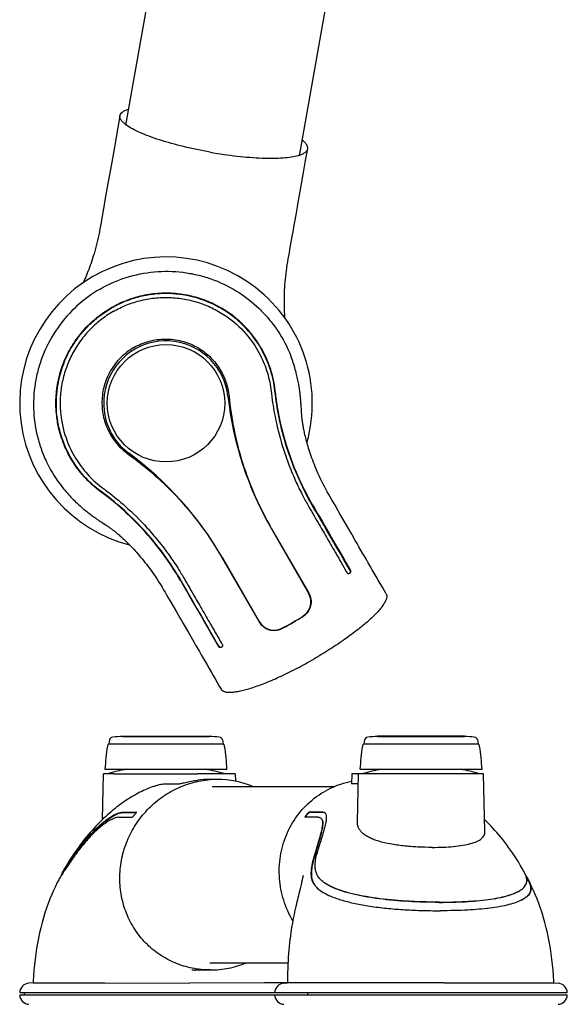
# Model space of a CAD drawing. Extents: x 0 to 420, y 0 to 297.
# Tile 5 of 12: x 210 to 258, y 77 to 164. Entities that reach past the tile are written whole.
import ezdxf

# ---------------------------------------------------------------- set-up
doc = ezdxf.new("R2010")
doc.units = 0
doc.header["$LTSCALE"] = 23.1
for name, color, linetype in [('102188_DXF_CONTINUOUS_LINE', 7, 'CONTINUOUS'), ('105-5475-01_DXF_CONTINUOUS', 7, 'CONTINUOUS'), ('105-5475-02_DXF_CONTINUOUS', 7, 'CONTINUOUS'), ('105-5481_DXF_CONTINUOUS_LI', 7, 'CONTINUOUS'), ('9529063_DXF_CONTINUOUS_LIN', 7, 'CONTINUOUS')]:
    doc.layers.add(name, color=color, linetype=linetype)

msp = doc.modelspace()

# ---------------------------------------------------------------- linework, layer by layer
at = {"layer": '102188_DXF_CONTINUOUS_LINE', "color": 7, "linetype": 'CONTINUOUS'}
for p, q in [((234.978, 245.533), (218.935, 154.549)), ((250.341, 242.824), (234.298, 151.84)), ((226.617, 95.993), (237.399, 95.993)), ((226.617, 80.393), (233.316, 80.393))]:
    msp.add_line(p, q, dxfattribs=at)
msp.add_arc((226.617, 88.15), 7.758, 268.37932, 269.99936, dxfattribs=at)
at = {"layer": '105-5475-01_DXF_CONTINUOUS', "color": 7, "linetype": 'CONTINUOUS'}
for p, q in [((238.961, 97.133), (238.938, 96.248)), ((250.611, 97.133), (238.961, 97.133)), ((239.46, 92.883), (239.571, 97.133)), ((250.745, 92.013), (250.611, 97.133)), ((239.547, 96.24), (238.962, 96.24)), ((235.191, 93.727), (235.169, 93.727)), ((235.221, 93.701), (235.199, 93.701)), ((234.805, 93.273), (234.807, 93.273)), ((234.385, 86.943), (234.276, 86.496)), ((246.777, 85.002), (246.783, 85.002)), ((232.956, 78.59), (233.278, 78.607)), ((247.118, 78.615), (233.278, 78.607)), ((247.118, 78.615), (256.857, 78.61)), ((256.857, 78.61), (257.226, 78.59)), ((232.14, 77.753), (258.042, 77.753)), ((232.14, 77.553), (258.042, 77.553))]:
    msp.add_line(p, q, dxfattribs=at)
for points in [[(254.163, 88.546), (254.048, 88.749), (253.879, 89.038), (253.709, 89.319), (253.537, 89.592), (253.366, 89.857), (253.193, 90.115), (253.021, 90.366), (252.848, 90.609), (252.675, 90.845), (252.501, 91.074), (252.328, 91.296), (252.154, 91.512), (251.981, 91.721), (251.808, 91.923), (251.635, 92.12), (251.463, 92.31), (251.292, 92.494), (251.122, 92.671), (250.953, 92.843), (250.785, 93.009), (250.717, 93.074)], [(234.648, 88.086), (234.648, 88.088), (234.65, 88.1), (234.651, 88.107), (234.651, 88.107), (234.65, 88.1), (234.647, 88.085), (234.643, 88.064), (234.637, 88.035), (234.63, 87.998), (234.621, 87.953), (234.61, 87.9), (234.597, 87.84), (234.581, 87.772), (234.564, 87.695), (234.545, 87.611), (234.524, 87.52), (234.5, 87.421), (234.475, 87.313), (234.447, 87.198), (234.417, 87.075), (234.385, 86.943)], [(254.6, 87.639), (254.471, 87.892), (254.401, 88.023)], [(256.858, 78.61), (256.85, 78.764), (256.819, 79.25), (256.781, 79.735), (256.735, 80.218), (256.681, 80.7), (256.619, 81.177), (256.548, 81.651), (256.469, 82.122), (256.381, 82.586), (256.285, 83.046), (256.178, 83.5), (256.063, 83.946), (255.939, 84.385), (255.805, 84.815), (255.665, 85.235), (255.518, 85.644), (255.364, 86.042), (255.206, 86.426), (255.045, 86.796), (254.881, 87.153), (254.715, 87.497), (254.635, 87.657)], [(234.276, 86.496), (234.235, 86.33), (234.193, 86.154), (234.148, 85.97), (234.102, 85.777), (234.055, 85.575), (234.007, 85.364), (233.957, 85.142), (233.906, 84.912), (233.855, 84.672), (233.805, 84.422), (233.754, 84.164), (233.705, 83.898), (233.657, 83.624), (233.61, 83.343)], [(233.61, 83.343), (233.566, 83.055), (233.525, 82.761), (233.486, 82.46), (233.451, 82.155), (233.419, 81.845), (233.39, 81.53), (233.365, 81.212), (233.343, 80.889), (233.324, 80.562), (233.308, 80.232), (233.295, 79.898), (233.286, 79.56), (233.28, 79.219), (233.278, 78.876), (233.278, 78.607)]]:
    msp.add_lwpolyline(points, dxfattribs=at)
for centre, radius, start, end in [((245.091, 78.858), 19, 100.6179, 105.88362), ((245.091, 78.858), 19, 74.11638, 79.3821), ((236.429, 93.44), 0.275, 46.94727, 48.77204), ((251.641, 86.152), 3.311, 26.28159, 26.68832), ((238.597, 90.284), 4.254, 239.1005, 239.90518), ((252.588, 88.694), 3.09, 297.76469, 298.49707), ((233.001, 77.73), 0.861, 93, 178.5), ((257.181, 77.73), 0.861, 1.5, 87), ((233.001, 77.575), 0.861, 181.5, 267), ((257.181, 77.575), 0.861, 273, 358.5)]:
    msp.add_arc(centre, radius, start, end, dxfattribs=at)
for points, knots in [([(233.742, 84.1), (233.407, 84.675), (232.867, 85.899), (232.491, 87.858), (232.569, 89.838), (233.1, 91.733), (234.059, 93.442), (235.402, 94.869), (237.057, 95.928), (238.305, 96.344), (238.944, 96.473)], [0, 0, 0, 0, 0.127376, 0.253763, 0.379085, 0.50348, 0.627284, 0.75097, 0.87506, 1, 1, 1, 1]), ([(238.962, 96.24), (238.956, 96.24), (238.948, 96.239), (238.938, 96.245), (238.938, 96.248)], [0, 0, 0, 0, 0.688236, 1, 1, 1, 1]), ([(235.169, 93.727), (235.166, 93.727), (235.159, 93.723), (235.146, 93.714), (235.129, 93.699), (235.097, 93.668), (235.047, 93.614), (234.978, 93.534), (234.918, 93.457), (234.873, 93.395), (234.847, 93.356), (234.827, 93.325), (234.813, 93.3), (234.806, 93.286), (234.803, 93.275), (234.805, 93.273)], [0, 0, 0, 0, 0.014932, 0.041138, 0.079333, 0.130842, 0.269563, 0.454121, 0.669471, 0.765304, 0.844523, 0.908711, 0.956865, 0.986996, 1, 1, 1, 1]), ([(235.199, 93.701), (235.195, 93.701), (235.184, 93.694), (235.167, 93.68), (235.144, 93.658), (235.109, 93.623), (235.065, 93.574), (235.013, 93.513), (234.962, 93.45), (234.916, 93.387), (234.876, 93.329), (234.852, 93.291), (234.843, 93.273)], [0, 0, 0, 0, 0.021347, 0.064251, 0.122577, 0.188282, 0.3294, 0.475053, 0.620077, 0.760271, 0.891265, 1, 1, 1, 1]), ([(236.337, 93.73), (236.234, 93.732), (236.043, 93.73), (235.764, 93.728), (235.485, 93.728), (235.294, 93.727), (235.191, 93.727)], [0, 0, 0, 0, 0.270179, 0.500501, 0.729684, 1, 1, 1, 1]), ([(236.367, 93.704), (236.272, 93.705), (236.081, 93.704), (235.794, 93.701), (235.507, 93.702), (235.316, 93.701), (235.221, 93.701)], [0, 0, 0, 0, 0.249099, 0.500158, 0.749929, 1, 1, 1, 1]), ([(235.988, 90.415), (236.018, 90.508), (236.087, 90.725), (236.222, 91.151), (236.374, 91.636), (236.523, 92.142), (236.624, 92.519), (236.696, 92.855), (236.732, 93.099), (236.738, 93.309), (236.722, 93.446), (236.684, 93.559), (236.64, 93.618), (236.616, 93.641)], [0, 0, 0, 0, 0.087295, 0.20337, 0.400134, 0.540747, 0.674657, 0.748804, 0.847795, 0.894538, 0.93605, 0.97037, 1, 1, 1, 1]), ([(236.61, 93.646), (236.573, 93.678), (236.483, 93.723), (236.386, 93.729), (236.337, 93.73)], [0, 0, 0, 0, 0.497836, 1, 1, 1, 1]), ([(236.58, 93.661), (236.565, 93.668), (236.498, 93.697), (236.423, 93.703), (236.367, 93.704)], [0, 0, 0, 0, 0.226895, 1, 1, 1, 1]), ([(235.975, 93.276), (235.878, 93.275), (235.489, 93.275), (235.099, 93.274), (234.807, 93.273)], [0, 0, 0, 0, 0.249805, 1, 1, 1, 1]), ([(236.226, 93.205), (236.256, 93.182), (236.31, 93.118), (236.359, 92.976), (236.374, 92.763), (236.35, 92.509), (236.302, 92.239), (236.245, 91.98), (236.178, 91.714), (236.055, 91.261), (235.869, 90.632), (235.707, 90.096), (235.626, 89.827)], [0, 0, 0, 0, 0.031979, 0.069845, 0.126373, 0.213037, 0.287115, 0.359979, 0.439661, 0.521368, 0.760701, 1, 1, 1, 1]), ([(236.258, 93.181), (236.302, 93.148), (236.354, 93.069), (236.387, 92.946), (236.406, 92.776), (236.388, 92.51), (236.32, 92.131), (236.207, 91.668), (236.053, 91.121), (235.867, 90.491), (235.732, 90.045), (235.661, 89.808)], [0, 0, 0, 0, 0.047159, 0.075621, 0.108954, 0.192959, 0.302438, 0.43847, 0.600871, 0.788595, 1, 1, 1, 1]), ([(235.975, 93.276), (236.026, 93.277), (236.116, 93.267), (236.197, 93.228), (236.226, 93.205)], [0, 0, 0, 0, 0.574396, 1, 1, 1, 1]), ([(246.079, 90.611), (245.654, 90.611), (244.807, 90.632), (243.57, 90.727), (242.413, 90.887), (241.532, 91.086), (240.917, 91.293), (240.527, 91.461), (240.194, 91.648), (239.919, 91.856), (239.706, 92.085), (239.556, 92.335), (239.471, 92.604), (239.457, 92.79), (239.46, 92.883)], [0, 0, 0, 0, 0.169417, 0.336865, 0.494067, 0.63401, 0.695982, 0.752189, 0.802683, 0.847897, 0.888723, 0.92653, 0.963038, 1, 1, 1, 1]), ([(246.079, 90.611), (246.404, 90.611), (247.034, 90.623), (247.938, 90.681), (248.749, 90.78), (249.445, 90.921), (249.938, 91.083), (250.253, 91.246), (250.484, 91.406), (250.658, 91.607), (250.737, 91.837), (250.746, 91.955), (250.745, 92.013)], [0, 0, 0, 0, 0.187327, 0.362731, 0.52095, 0.657816, 0.770928, 0.818651, 0.860975, 0.932967, 0.966183, 1, 1, 1, 1]), ([(235.626, 89.827), (235.546, 89.559), (235.418, 89.071), (235.335, 88.433), (235.363, 87.962), (235.452, 87.631), (235.589, 87.363), (235.78, 87.116), (236.054, 86.865), (236.281, 86.712), (236.412, 86.634)], [0, 0, 0, 0, 0.230856, 0.415302, 0.52791, 0.617863, 0.695512, 0.7747, 0.874299, 1, 1, 1, 1]), ([(235.661, 89.808), (235.604, 89.62), (235.506, 89.259), (235.407, 88.738), (235.372, 88.269), (235.411, 87.849), (235.539, 87.477), (235.757, 87.152), (236.059, 86.866), (236.298, 86.703), (236.428, 86.625)], [0, 0, 0, 0, 0.163104, 0.309734, 0.438839, 0.552496, 0.657023, 0.761424, 0.873952, 1, 1, 1, 1]), ([(236.587, 87.442), (236.46, 87.527), (236.237, 87.699), (235.978, 88.001), (235.817, 88.32), (235.732, 88.661), (235.712, 89.033), (235.765, 89.628), (235.886, 90.091), (235.988, 90.415)], [0, 0, 0, 0, 0.138792, 0.253423, 0.357504, 0.459808, 0.569348, 0.693086, 1, 1, 1, 1]), ([(254.188, 87.056), (254.288, 87.157), (254.409, 87.333), (254.464, 87.593), (254.46, 87.778), (254.423, 87.963), (254.333, 88.225), (254.235, 88.417), (254.163, 88.546)], [0, 0, 0, 0, 0.263769, 0.377086, 0.488429, 0.603026, 0.725508, 1, 1, 1, 1]), ([(254.364, 88.127), (254.391, 88.084), (254.487, 87.93), (254.577, 87.773), (254.635, 87.657)], [0, 0, 0, 0, 0.280244, 1, 1, 1, 1]), ([(237.309, 87.056), (237.238, 87.087), (236.99, 87.201), (236.75, 87.333), (236.587, 87.442)], [0, 0, 0, 0, 0.28282, 1, 1, 1, 1]), ([(237.335, 87.036), (237.269, 87.066), (237.023, 87.179), (236.785, 87.31), (236.62, 87.42)], [0, 0, 0, 0, 0.268455, 1, 1, 1, 1]), ([(254.61, 87.618), (254.652, 87.533), (254.724, 87.371), (254.792, 87.128), (254.806, 86.9), (254.764, 86.686), (254.665, 86.486), (254.512, 86.3), (254.307, 86.128), (254.147, 86.027), (254.06, 85.978)], [0, 0, 0, 0, 0.143848, 0.268523, 0.380159, 0.48652, 0.595739, 0.714667, 0.848319, 1, 1, 1, 1]), ([(254.635, 87.657), (254.696, 87.536), (254.799, 87.302), (254.85, 86.981), (254.804, 86.721), (254.694, 86.485), (254.449, 86.214), (254.209, 86.059), (254.062, 85.979)], [0, 0, 0, 0, 0.19857, 0.374525, 0.469607, 0.583309, 0.752944, 1, 1, 1, 1]), ([(236.464, 86.604), (236.672, 86.483), (237.216, 86.223), (238.152, 85.905), (239.306, 85.619), (240.614, 85.386), (242.025, 85.211), (243.26, 85.111), (244.267, 85.056), (245.081, 85.025), (245.922, 85.006), (246.492, 85.003), (246.777, 85.002)], [0, 0, 0, 0, 0.068597, 0.171352, 0.281316, 0.407174, 0.550021, 0.686602, 0.760288, 0.837457, 0.918886, 1, 1, 1, 1]), ([(246.718, 85.761), (246.268, 85.762), (245.37, 85.772), (243.607, 85.845), (241.893, 85.991), (240.265, 86.233), (239.169, 86.453), (238.189, 86.716), (237.586, 86.935), (237.309, 87.056)], [0, 0, 0, 0, 0.141317, 0.281978, 0.554275, 0.68142, 0.79895, 0.905183, 1, 1, 1, 1]), ([(246.712, 85.742), (246.261, 85.743), (245.357, 85.754), (243.582, 85.828), (241.857, 85.978), (240.228, 86.224), (239.144, 86.445), (238.186, 86.706), (237.601, 86.92), (237.335, 87.036)], [0, 0, 0, 0, 0.142119, 0.284838, 0.560131, 0.687198, 0.803994, 0.908687, 1, 1, 1, 1]), ([(246.712, 85.742), (247.103, 85.743), (247.87, 85.751), (249.317, 85.808), (250.665, 85.92), (251.885, 86.116), (252.642, 86.289), (253.276, 86.494), (253.644, 86.667), (253.802, 86.763)], [0, 0, 0, 0, 0.162555, 0.318624, 0.601392, 0.723887, 0.831621, 0.923678, 1, 1, 1, 1]), ([(246.718, 85.761), (247.111, 85.761), (247.878, 85.769), (249.322, 85.826), (250.668, 85.936), (251.89, 86.131), (252.656, 86.304), (253.299, 86.511), (253.675, 86.686), (253.835, 86.783)], [0, 0, 0, 0, 0.162663, 0.317172, 0.598006, 0.720749, 0.829215, 0.922452, 1, 1, 1, 1]), ([(253.835, 86.783), (253.869, 86.804), (253.994, 86.884), (254.112, 86.978), (254.188, 87.056)], [0, 0, 0, 0, 0.265756, 1, 1, 1, 1]), ([(254.027, 85.96), (253.862, 85.873), (253.485, 85.713), (252.837, 85.519), (252.056, 85.351), (250.84, 85.169), (249.491, 85.064), (248.024, 85.009), (247.208, 85.003), (246.783, 85.002)], [0, 0, 0, 0, 0.076163, 0.166363, 0.275525, 0.401597, 0.66727, 0.826622, 1, 1, 1, 1])]:
    msp.add_open_spline(points, degree=3, knots=knots, dxfattribs=at)
msp.add_open_spline([(236.624, 93.633), (236.61, 93.643), (236.595, 93.653), (236.58, 93.661)], degree=3, dxfattribs=at)
at = {"layer": '105-5475-02_DXF_CONTINUOUS', "color": 7, "linetype": 'CONTINUOUS'}
for p, q in [((218.436, 155.401), (218.254, 154.369)), ((218.254, 154.369), (218.067, 153.311)), ((234.877, 151.438), (235.059, 152.47)), ((217.712, 151.294), (217.598, 150.649)), ((234.691, 150.38), (234.877, 151.438)), ((234.63, 150.035), (234.691, 150.38)), ((217.377, 149.399), (217.116, 147.914)), ((234.278, 148.039), (234.393, 148.691)), ((234.055, 146.775), (234.221, 147.718)), ((234.221, 147.718), (234.278, 148.039)), ((234.5, 129.465), (234.492, 129.595)), ((234.51, 129.291), (234.5, 129.465)), ((234.516, 129.182), (234.51, 129.291)), ((234.523, 129.076), (234.516, 129.182)), ((238.961, 118.338), (238.206, 119.645)), ((231.849, 118.817), (235.135, 113.124)), ((231.869, 118.828), (235.156, 113.136)), ((227.464, 116.285), (230.75, 110.593)), ((227.484, 116.297), (230.771, 110.604)), ((238.471, 115.052), (238.534, 114.942)), ((224.498, 109.628), (224.977, 108.799)), ((224.977, 108.799), (225.14, 108.517)), ((227.434, 108.68), (227.497, 108.569)), ((216.89, 93.074), (216.997, 97.133)), ((217.913, 97.133), (216.997, 97.133)), ((217.913, 97.133), (225.339, 97.133)), ((228.646, 97.133), (225.339, 97.133)), ((228.646, 97.133), (228.663, 96.472)), ((226.539, 96.633), (226.412, 96.633)), ((226.667, 96.633), (226.539, 96.633)), ((226.54, 96.616), (226.551, 96.617)), ((226.796, 96.633), (226.667, 96.633)), ((226.797, 96.628), (226.805, 96.629)), ((219.865, 93.727), (219.888, 93.727)), ((214.363, 89.856), (214.367, 89.86)), ((213.479, 88.525), (213.359, 88.309)), ((213.51, 88.536), (213.484, 88.497)), ((224.815, 79.755), (224.845, 79.755)), ((224.841, 79.755), (224.889, 79.754)), ((224.888, 79.754), (224.93, 79.753)), ((224.929, 79.753), (224.972, 79.753)), ((224.965, 79.753), (225.012, 79.752)), ((225.007, 79.752), (225.052, 79.752)), ((225.05, 79.752), (225.096, 79.752)), ((225.096, 79.752), (225.121, 79.752)), ((225.121, 79.752), (225.153, 79.753)), ((225.125, 79.753), (225.176, 79.753)), ((225.176, 79.753), (225.271, 79.753)), ((225.242, 79.753), (225.259, 79.753)), ((225.259, 79.753), (225.261, 79.753)), ((225.261, 79.753), (225.271, 79.753)), ((225.264, 79.753), (225.45, 79.753)), ((225.271, 79.753), (225.276, 79.753)), ((225.276, 79.753), (225.286, 79.753)), ((225.286, 79.753), (225.421, 79.753)), ((225.421, 79.753), (225.437, 79.753)), ((225.437, 79.753), (225.448, 79.753)), ((225.448, 79.753), (225.45, 79.753)), ((225.448, 79.753), (225.64, 79.753)), ((225.45, 79.753), (225.456, 79.753)), ((225.456, 79.753), (225.461, 79.753)), ((225.461, 79.753), (225.463, 79.753)), ((225.463, 79.753), (225.473, 79.753)), ((225.473, 79.753), (225.614, 79.753)), ((225.614, 79.753), (225.63, 79.753)), ((225.63, 79.753), (225.64, 79.753)), ((225.64, 79.753), (225.642, 79.753)), ((225.64, 79.753), (225.641, 79.753)), ((225.641, 79.753), (225.838, 79.753)), ((225.642, 79.753), (225.837, 79.753)), ((225.837, 79.753), (226.436, 79.753)), ((210.75, 78.61), (210.381, 78.59)), ((210.749, 78.61), (217.092, 78.602)), ((217.092, 78.602), (224.615, 78.593)), ((231.242, 78.602), (224.615, 78.593)), ((232.957, 78.604), (231.242, 78.602)), ((232.996, 78.604), (232.957, 78.604)), ((233.218, 78.604), (232.996, 78.604)), ((209.565, 77.753), (232.14, 77.753)), ((209.565, 77.553), (232.14, 77.553))]:
    msp.add_line(p, q, dxfattribs=at)
for points in [[(218.067, 153.311), (218.006, 152.966), (217.946, 152.625), (217.887, 152.287)], [(217.887, 152.287), (217.769, 151.622), (217.712, 151.294)], [(217.598, 150.649), (217.486, 150.017), (217.377, 149.399)], [(234.393, 148.691), (234.51, 149.356), (234.63, 150.035)], [(217.116, 147.914), (217.013, 147.334), (216.962, 147.046), (216.862, 146.477)], [(216.862, 146.477), (216.812, 146.196), (216.764, 145.918), (216.716, 145.646), (216.669, 145.382), (216.621, 145.123), (216.571, 144.866), (216.517, 144.613), (216.46, 144.363), (216.401, 144.117), (216.339, 143.874), (216.275, 143.635), (216.21, 143.403), (216.145, 143.18), (216.079, 142.963), (216.013, 142.753), (215.946, 142.548), (215.878, 142.35), (215.811, 142.157), (215.743, 141.97), (215.676, 141.79), (215.609, 141.615), (215.542, 141.444), (215.475, 141.279), (215.408, 141.118), (215.341, 140.961), (215.275, 140.808), (215.209, 140.66), (215.191, 140.619)], [(233.688, 144.692), (233.79, 145.275), (233.842, 145.569), (233.895, 145.865), (234.055, 146.775)], [(233.053, 137.47), (233.049, 137.514), (233.038, 137.676), (233.028, 137.842), (233.019, 138.013), (233.011, 138.187), (233.005, 138.365), (233, 138.548), (232.997, 138.736), (232.996, 138.928), (232.996, 139.127), (232.999, 139.331), (233.003, 139.541), (233.01, 139.756), (233.02, 139.976), (233.032, 140.202), (233.047, 140.434), (233.065, 140.675), (233.087, 140.921), (233.112, 141.17), (233.141, 141.422), (233.173, 141.676), (233.209, 141.933), (233.249, 142.191), (233.292, 142.451), (233.339, 142.715), (233.387, 142.987), (233.436, 143.265), (233.486, 143.546), (233.688, 144.692)], [(234.492, 129.595), (234.488, 129.665), (234.483, 129.738), (234.478, 129.815), (234.473, 129.896), (234.466, 129.98), (234.46, 130.064), (234.453, 130.151), (234.445, 130.24), (234.437, 130.331), (234.428, 130.425), (234.418, 130.522), (234.407, 130.621), (234.396, 130.723), (234.383, 130.827), (234.37, 130.933), (234.355, 131.041), (234.34, 131.152), (234.323, 131.264), (234.305, 131.379), (234.286, 131.496), (234.265, 131.615), (234.243, 131.736), (234.219, 131.859), (234.194, 131.985), (234.167, 132.113), (234.138, 132.243), (234.108, 132.375), (234.075, 132.509), (234.041, 132.645), (234.004, 132.783), (233.965, 132.924), (233.924, 133.067), (233.88, 133.212), (233.834, 133.359), (233.785, 133.509), (233.733, 133.661), (233.678, 133.814), (233.621, 133.971), (233.555, 134.14)], [(237.478, 120.908), (237.335, 121.155), (237.194, 121.399), (237.055, 121.638), (236.921, 121.871), (236.791, 122.1), (236.665, 122.329), (236.544, 122.558), (236.427, 122.786), (236.314, 123.013), (236.205, 123.238), (236.1, 123.462), (236.001, 123.682), (235.907, 123.895), (235.819, 124.103), (235.734, 124.307), (235.654, 124.507), (235.578, 124.702), (235.506, 124.893), (235.438, 125.079), (235.373, 125.261), (235.312, 125.438), (235.254, 125.612), (235.199, 125.782), (235.146, 125.948), (235.096, 126.111), (235.049, 126.271), (235.005, 126.427), (234.963, 126.578), (234.923, 126.724), (234.887, 126.865), (234.853, 127), (234.821, 127.129), (234.792, 127.255), (234.765, 127.377), (234.74, 127.495), (234.716, 127.608), (234.696, 127.713), (234.677, 127.811), (234.66, 127.905), (234.645, 127.994), (234.631, 128.079), (234.618, 128.159), (234.607, 128.235), (234.597, 128.307), (234.588, 128.375), (234.58, 128.439), (234.573, 128.5), (234.566, 128.559), (234.56, 128.614), (234.555, 128.668), (234.55, 128.72), (234.545, 128.771), (234.541, 128.822), (234.537, 128.872), (234.533, 128.923), (234.53, 128.973), (234.526, 129.024), (234.523, 129.076)], [(213.361, 122.481), (213.475, 122.339), (213.581, 122.211), (213.687, 122.087), (213.793, 121.966), (213.898, 121.849), (214.002, 121.735), (214.106, 121.625), (214.209, 121.518), (214.311, 121.414), (214.413, 121.313), (214.514, 121.215), (214.613, 121.12), (214.712, 121.027), (214.811, 120.937), (214.908, 120.85), (215.004, 120.765), (215.099, 120.683), (215.193, 120.603), (215.286, 120.526), (215.377, 120.451), (215.467, 120.378), (215.556, 120.307), (215.644, 120.239), (215.731, 120.172), (215.816, 120.107), (215.9, 120.044), (215.982, 119.983), (216.063, 119.925), (216.141, 119.868), (216.218, 119.813), (216.293, 119.76), (216.367, 119.709), (216.438, 119.659), (216.508, 119.611), (216.577, 119.565), (216.644, 119.519), (216.709, 119.476), (216.77, 119.435), (216.828, 119.397), (216.884, 119.36), (217.129, 119.199)], [(238.206, 119.645), (237.912, 120.155), (237.766, 120.408), (237.478, 120.908)], [(217.129, 119.199), (217.218, 119.14), (217.262, 119.111), (217.305, 119.082), (217.348, 119.053), (217.39, 119.025), (217.432, 118.996), (217.473, 118.968), (217.515, 118.939), (217.557, 118.909), (217.6, 118.879), (217.643, 118.848), (217.689, 118.815), (217.736, 118.78), (217.785, 118.743), (217.837, 118.704), (217.891, 118.662), (217.949, 118.617), (218.009, 118.57), (218.072, 118.519), (218.139, 118.464), (218.208, 118.406), (218.281, 118.345), (218.357, 118.279), (218.437, 118.209), (218.523, 118.133), (218.613, 118.052), (218.705, 117.967), (218.799, 117.879), (218.895, 117.787), (218.995, 117.69), (219.099, 117.588), (219.206, 117.481), (219.316, 117.369), (219.428, 117.252), (219.543, 117.132), (219.66, 117.007), (219.777, 116.878), (219.897, 116.746), (220.018, 116.608), (220.141, 116.467), (220.266, 116.32), (220.393, 116.168), (220.523, 116.01), (220.654, 115.846), (220.787, 115.677), (220.921, 115.502), (221.057, 115.321), (221.195, 115.134), (221.335, 114.938), (221.477, 114.735), (221.618, 114.528), (221.758, 114.317), (221.897, 114.102), (222.034, 113.882), (222.169, 113.658), (222.303, 113.431), (222.438, 113.199), (222.575, 112.96), (222.716, 112.715), (222.859, 112.468), (223.441, 111.46)], [(239.923, 116.672), (239.596, 117.239), (239.434, 117.519), (239.275, 117.795), (238.961, 118.338)], [(242.008, 113.06), (241.853, 113.328), (241.668, 113.65), (241.484, 113.968), (241.303, 114.282), (241.124, 114.592), (240.947, 114.898), (240.772, 115.202), (240.599, 115.502), (240.427, 115.798), (240.258, 116.093), (240.089, 116.384), (239.923, 116.672)], [(223.441, 111.46), (223.737, 110.948), (223.886, 110.689), (224.036, 110.429), (224.498, 109.628)], [(225.14, 108.517), (225.471, 107.944), (225.639, 107.653), (225.809, 107.358), (226.153, 106.761)], [(226.153, 106.761), (226.329, 106.458), (226.506, 106.152), (226.685, 105.842), (226.866, 105.528), (227.049, 105.21), (227.235, 104.888), (227.39, 104.62)], [(221.511, 96.04), (221.442, 96.016), (221.29, 95.96), (221.138, 95.902), (220.984, 95.841), (220.831, 95.777), (220.678, 95.711), (220.524, 95.641), (220.37, 95.568), (220.215, 95.491), (220.06, 95.411), (219.904, 95.328), (219.748, 95.242), (219.591, 95.152), (219.433, 95.058), (219.275, 94.961), (219.116, 94.859), (218.956, 94.754), (218.795, 94.645), (218.634, 94.531), (218.472, 94.414), (218.309, 94.292), (218.146, 94.167), (217.982, 94.037), (217.817, 93.903), (217.652, 93.764), (217.487, 93.622), (217.322, 93.476), (217.156, 93.325), (216.99, 93.169), (216.823, 93.009), (216.655, 92.843), (216.486, 92.671), (216.315, 92.494), (216.144, 92.31), (215.972, 92.12), (215.799, 91.923), (215.626, 91.721), (215.453, 91.512), (215.28, 91.296), (215.106, 91.074), (214.933, 90.845), (214.76, 90.609), (214.587, 90.366), (214.414, 90.115), (214.242, 89.857), (214.07, 89.592), (213.899, 89.319), (213.729, 89.038), (213.56, 88.749), (213.445, 88.546)], [(212.972, 87.657), (212.892, 87.497), (212.727, 87.153), (212.563, 86.796), (212.402, 86.426), (212.243, 86.042), (212.09, 85.644), (211.943, 85.235), (211.802, 84.815), (211.669, 84.385), (211.544, 83.946), (211.429, 83.5), (211.323, 83.046), (211.226, 82.586), (211.138, 82.122), (211.059, 81.651), (210.989, 81.177), (210.926, 80.7), (210.872, 80.218), (210.826, 79.735), (210.788, 79.25), (210.757, 78.764), (210.749, 78.61)]]:
    msp.add_lwpolyline(points, dxfattribs=at)
msp.add_circle((222.517, 129.941), 5.2, dxfattribs=at)
for centre, radius, start, end in [((220.988, 157.303), 3.375, 232.47063, 234.4409), ((222.517, 129.941), 12.951, 344.45215, 255.54785), ((222.517, 129.941), 5.52, 6.51239, 233.48761), ((257.878, 133.846), 30.056, 186.26319, 210.00231), ((201.454, 101.27), 30.056, 29.99769, 53.73681), ((238.673, 115.072), 0.214, 297.67408, 299.9903), ((233.819, 112.364), 1.52, 303.10194, 30), ((223.727, 127.845), 20, 296.89806, 303.10194), ((223.059, 129.002), 21.349, 300.00033, 302.90832), ((232.087, 111.364), 1.52, 210, 296.89806), ((223.059, 129.002), 21.349, 297.09168, 299.99967), ((227.357, 108.502), 0.183, 286.64061, 295.69207), ((227.315, 108.514), 0.214, 300.0097, 302.32592), ((222.517, 78.858), 19, 100.6179, 105.88362), ((222.517, 78.858), 19, 74.11638, 79.3821), ((226.417, 88.308), 8.325, 90.03103, 97.42538), ((227.063, 88.366), 8.267, 93.62372, 94.5008), ((227.061, 88.387), 8.246, 92.73765, 93.54771), ((227.06, 88.409), 8.224, 91.83741, 92.73771), ((227.059, 88.437), 8.195, 90.92516, 91.77934), ((227.059, 88.468), 8.165, 90.00032, 90.92522), ((227.069, 88.603), 8.03, 66.9813, 90.07048), ((219.496, 93.938), 0.452, 326.78809, 327.62801), ((248.674, 65.205), 42.248, 143.40206, 144.29736), ((210.427, 77.73), 0.861, 93, 178.5), ((210.427, 77.575), 0.861, 181.5, 267)]:
    msp.add_arc(centre, radius, start, end, dxfattribs=at)
for points, knots in [([(218.932, 154.627), (218.848, 154.691), (218.702, 154.815), (218.532, 155.015), (218.435, 155.21), (218.425, 155.343), (218.436, 155.401)], [0, 0, 0, 0, 0.329927, 0.598452, 0.815135, 1, 1, 1, 1]), ([(218.436, 155.401), (218.446, 155.46), (218.502, 155.584), (218.663, 155.735), (218.897, 155.865), (219.081, 155.933), (219.184, 155.965)], [0, 0, 0, 0, 0.183889, 0.400166, 0.669035, 1, 1, 1, 1]), ([(226.436, 152.169), (225.643, 152.309), (224.13, 152.622), (222.324, 153.118), (221.044, 153.561), (220.244, 153.884), (219.577, 154.207), (219.19, 154.439), (219.025, 154.558)], [0, 0, 0, 0, 0.308581, 0.59168, 0.716613, 0.827369, 0.922209, 1, 1, 1, 1]), ([(235.059, 152.47), (235.07, 152.529), (235.06, 152.664), (234.959, 152.861), (234.785, 153.064), (234.634, 153.19), (234.548, 153.255)], [0, 0, 0, 0, 0.183889, 0.400166, 0.669035, 1, 1, 1, 1]), ([(226.436, 152.169), (227.229, 152.029), (228.758, 151.806), (230.625, 151.655), (231.979, 151.633), (232.842, 151.663), (233.578, 151.738), (234.021, 151.824), (234.217, 151.879)], [0, 0, 0, 0, 0.308581, 0.59168, 0.716613, 0.827369, 0.922209, 1, 1, 1, 1]), ([(234.217, 151.879), (234.236, 151.884), (234.308, 151.905), (234.38, 151.928), (234.432, 151.947)], [0, 0, 0, 0, 0.260967, 1, 1, 1, 1]), ([(234.432, 151.947), (234.518, 151.978), (234.657, 152.036), (234.828, 152.14), (234.944, 152.24), (235.024, 152.349), (235.052, 152.43), (235.059, 152.47)], [0, 0, 0, 0, 0.323038, 0.527695, 0.703982, 0.858198, 1, 1, 1, 1]), ([(216.68, 140.05), (217.411, 140.472), (218.969, 141.159), (221.467, 141.664), (223.594, 141.633), (225.26, 141.337), (226.884, 140.865), (228.804, 139.951), (230.486, 138.648), (231.639, 137.411), (232.654, 136.058), (233.246, 134.925), (233.555, 134.14)], [0, 0, 0, 0, 0.124952, 0.249907, 0.374863, 0.437431, 0.499999, 0.624954, 0.749909, 0.812477, 0.875045, 1, 1, 1, 1]), ([(216.68, 140.05), (215.949, 139.628), (214.575, 138.622), (212.888, 136.711), (211.852, 134.853), (211.276, 133.263), (210.873, 131.621), (210.704, 129.5), (210.991, 127.393), (211.486, 125.776), (212.15, 124.221), (212.835, 123.141), (213.361, 122.481)], [0, 0, 0, 0, 0.124952, 0.249907, 0.374863, 0.437431, 0.499999, 0.624954, 0.749909, 0.812477, 0.875045, 1, 1, 1, 1]), ([(232.191, 131.034), (232.15, 131.401), (232.028, 132.132), (231.676, 133.348), (231.126, 134.578), (230.3, 135.865), (229.372, 136.914), (228.227, 137.879), (226.988, 138.647), (225.52, 139.254), (223.967, 139.622), (222.378, 139.728), (220.775, 139.572), (219.471, 139.227), (218.422, 138.799), (217.9, 138.527), (217.644, 138.38)], [0, 0, 0, 0, 0.057384, 0.115006, 0.196507, 0.265858, 0.352158, 0.41307, 0.498305, 0.577687, 0.65904, 0.745439, 0.824064, 0.908588, 0.954186, 1, 1, 1, 1]), ([(232.161, 131.015), (232.124, 131.352), (232.012, 132.042), (231.62, 133.454), (230.785, 135.208), (229.519, 136.749), (228.277, 137.787), (226.896, 138.674), (224.958, 139.448), (222.878, 139.705), (221.211, 139.589), (219.975, 139.339), (218.781, 138.932), (218.026, 138.558), (217.662, 138.349)], [0, 0, 0, 0, 0.052855, 0.108798, 0.228278, 0.353136, 0.416537, 0.480339, 0.608749, 0.738351, 0.80361, 0.869008, 0.934486, 1, 1, 1, 1]), ([(217.832, 138.055), (218.224, 138.281), (219.036, 138.676), (220.325, 139.083), (221.654, 139.303), (223.003, 139.33), (224.344, 139.164), (225.649, 138.806), (226.899, 138.261), (227.673, 137.777), (228.044, 137.507)], [0, 0, 0, 0, 0.125499, 0.249779, 0.373941, 0.498191, 0.622941, 0.747652, 0.872631, 1, 1, 1, 1]), ([(216.733, 122.109), (216.436, 122.328), (215.863, 122.799), (214.986, 123.712), (214.196, 124.803), (213.494, 126.162), (213.05, 127.49), (212.787, 128.965), (212.741, 130.422), (212.949, 131.996), (213.407, 133.525), (214.11, 134.954), (215.046, 136.265), (215.998, 137.222), (216.893, 137.916), (217.389, 138.232), (217.644, 138.38)], [0, 0, 0, 0, 0.057384, 0.115006, 0.196507, 0.265858, 0.352158, 0.41307, 0.498305, 0.577687, 0.65904, 0.745439, 0.824064, 0.908588, 0.954186, 1, 1, 1, 1]), ([(216.764, 122.126), (216.491, 122.326), (215.95, 122.768), (214.923, 123.813), (213.821, 125.414), (213.12, 127.28), (212.841, 128.875), (212.764, 130.515), (213.062, 132.58), (213.879, 134.51), (214.814, 135.896), (215.648, 136.841), (216.598, 137.672), (217.299, 138.138), (217.662, 138.349)], [0, 0, 0, 0, 0.052855, 0.108798, 0.228278, 0.353136, 0.416537, 0.480339, 0.608749, 0.738351, 0.80361, 0.869008, 0.934486, 1, 1, 1, 1]), ([(217.832, 138.055), (217.44, 137.829), (216.692, 137.322), (215.695, 136.41), (214.84, 135.369), (214.142, 134.214), (213.616, 132.97), (213.273, 131.66), (213.12, 130.306), (213.152, 129.393), (213.201, 128.937)], [0, 0, 0, 0, 0.125499, 0.249779, 0.373941, 0.498191, 0.622941, 0.747652, 0.872631, 1, 1, 1, 1]), ([(228.044, 137.507), (228.696, 137.031), (229.763, 136.015), (230.872, 134.31), (231.432, 132.917), (231.71, 131.816), (231.797, 131.255), (231.829, 130.968)], [0, 0, 0, 0, 0.312013, 0.561363, 0.781044, 0.88863, 1, 1, 1, 1]), ([(219.671, 134.869), (220.094, 135.113), (221.005, 135.492), (222.463, 135.69), (223.913, 135.511), (225.252, 134.978), (226.394, 134.144), (227.275, 133.082), (227.861, 131.873), (228.051, 131.008), (228.094, 130.577)], [0, 0, 0, 0, 0.130736, 0.261011, 0.390275, 0.517856, 0.643059, 0.765244, 0.88406, 1, 1, 1, 1]), ([(219.671, 134.869), (219.249, 134.625), (218.465, 134.026), (217.564, 132.861), (216.995, 131.516), (216.787, 130.091), (216.938, 128.685), (217.417, 127.39), (218.171, 126.278), (218.826, 125.682), (219.177, 125.429)], [0, 0, 0, 0, 0.130736, 0.261011, 0.390275, 0.517856, 0.643059, 0.765244, 0.88406, 1, 1, 1, 1]), ([(231.829, 130.968), (231.848, 130.805), (231.944, 129.983), (232.233, 128.271), (232.758, 126.267), (233.408, 124.414), (233.997, 123.015), (234.602, 121.78), (234.998, 121.066), (235.174, 120.757)], [0, 0, 0, 0, 0.045663, 0.2294, 0.480782, 0.618909, 0.773644, 0.901382, 1, 1, 1, 1]), ([(235.465, 120.925), (234.989, 121.749), (234.137, 123.433), (233.165, 126.025), (232.509, 128.558), (232.249, 130.221), (232.161, 131.015)], [0, 0, 0, 0, 0.267049, 0.528321, 0.775629, 1, 1, 1, 1]), ([(235.492, 120.941), (234.818, 122.11), (233.712, 124.428), (232.787, 127.46), (232.368, 129.635), (232.235, 130.633), (232.191, 131.034)], [0, 0, 0, 0, 0.378784, 0.7174, 0.886853, 1, 1, 1, 1]), ([(228.094, 130.577), (228.284, 128.577), (229.119, 124.49), (230.805, 120.671), (231.869, 118.828)], [0, 0, 0, 0, 0.485728, 1, 1, 1, 1]), ([(213.201, 128.937), (213.287, 128.134), (213.633, 126.703), (214.555, 124.889), (215.481, 123.708), (216.296, 122.916), (216.738, 122.561), (216.97, 122.39)], [0, 0, 0, 0, 0.312013, 0.561363, 0.781044, 0.88863, 1, 1, 1, 1]), ([(219.177, 125.429), (220.814, 124.264), (223.936, 121.498), (226.4, 118.128), (227.464, 116.285)], [0, 0, 0, 0, 0.485728, 1, 1, 1, 1]), ([(223.822, 114.204), (223.148, 115.372), (221.694, 117.489), (219.53, 119.806), (217.856, 121.257), (217.058, 121.87), (216.733, 122.109)], [0, 0, 0, 0, 0.378784, 0.7174, 0.886853, 1, 1, 1, 1]), ([(223.85, 114.22), (223.374, 115.044), (222.342, 116.623), (220.583, 118.761), (218.718, 120.596), (217.408, 121.652), (216.764, 122.126)], [0, 0, 0, 0, 0.267049, 0.528321, 0.775629, 1, 1, 1, 1]), ([(216.97, 122.39), (217.103, 122.292), (217.766, 121.797), (219.104, 120.691), (220.577, 119.235), (221.857, 117.745), (222.775, 116.536), (223.542, 115.394), (223.962, 114.694), (224.141, 114.387)], [0, 0, 0, 0, 0.045663, 0.2294, 0.480782, 0.618909, 0.773644, 0.901382, 1, 1, 1, 1]), ([(235.174, 120.757), (235.47, 120.241), (236.021, 119.29), (236.824, 117.903), (237.624, 116.516), (238.174, 115.566), (238.471, 115.052)], [0, 0, 0, 0, 0.270891, 0.500242, 0.729758, 1, 1, 1, 1]), ([(238.826, 115.109), (238.265, 116.078), (237.145, 118.017), (236.024, 119.956), (235.465, 120.925)], [0, 0, 0, 0, 0.5, 1, 1, 1, 1]), ([(235.493, 120.941), (236.052, 119.971), (237.173, 118.033), (238.293, 116.094), (238.853, 115.124)], [0, 0, 0, 0, 0.5, 1, 1, 1, 1]), ([(238.78, 114.886), (238.803, 114.899), (238.839, 114.933), (238.873, 114.995), (238.881, 115.062), (238.865, 115.104), (238.854, 115.124)], [0, 0, 0, 0, 0.279917, 0.527455, 0.75607, 1, 1, 1, 1]), ([(238.796, 114.905), (238.818, 114.928), (238.845, 114.973), (238.852, 115.048), (238.837, 115.088), (238.826, 115.108)], [0, 0, 0, 0, 0.432297, 0.6905, 1, 1, 1, 1]), ([(227.207, 108.401), (226.648, 109.371), (225.528, 111.31), (224.41, 113.25), (223.85, 114.219)], [0, 0, 0, 0, 0.5, 1, 1, 1, 1]), ([(224.141, 114.387), (224.44, 113.873), (224.988, 112.92), (225.788, 111.531), (226.589, 110.145), (227.137, 109.194), (227.434, 108.68)], [0, 0, 0, 0, 0.270891, 0.500242, 0.729758, 1, 1, 1, 1]), ([(238.534, 114.942), (238.545, 114.923), (238.572, 114.889), (238.655, 114.85), (238.731, 114.86), (238.773, 114.882)], [0, 0, 0, 0, 0.243261, 0.46985, 1, 1, 1, 1]), ([(223.822, 114.203), (224.383, 113.234), (225.501, 111.294), (226.62, 109.355), (227.18, 108.385)], [0, 0, 0, 0, 0.5, 1, 1, 1, 1]), ([(235.156, 113.136), (235.253, 112.967), (235.384, 112.589), (235.352, 111.996), (235.106, 111.457), (234.819, 111.184), (234.657, 111.079)], [0, 0, 0, 0, 0.252109, 0.501927, 0.750416, 1, 1, 1, 1]), ([(242.008, 113.06), (242.038, 113.009), (242.075, 112.88), (242.049, 112.662), (241.956, 112.414), (241.796, 112.135), (241.571, 111.825), (241.281, 111.486), (240.928, 111.121), (240.352, 110.58), (239.495, 109.868), (238.323, 109.004), (237.008, 108.128), (236.076, 107.564), (235.596, 107.287)], [0, 0, 0, 0, 0.020034, 0.043551, 0.072734, 0.108621, 0.151601, 0.201716, 0.258795, 0.322514, 0.467981, 0.633482, 0.813093, 1, 1, 1, 1]), ([(230.75, 110.593), (230.848, 110.424), (231.11, 110.122), (231.64, 109.852), (232.229, 109.796), (232.609, 109.908), (232.781, 109.996)], [0, 0, 0, 0, 0.252109, 0.501927, 0.750416, 1, 1, 1, 1]), ([(227.422, 108.329), (227.4, 108.316), (227.353, 108.301), (227.282, 108.303), (227.22, 108.33), (227.191, 108.365), (227.18, 108.384)], [0, 0, 0, 0, 0.279917, 0.527455, 0.75607, 1, 1, 1, 1]), ([(227.409, 108.327), (227.394, 108.322), (227.361, 108.317), (227.307, 108.321), (227.249, 108.345), (227.22, 108.379), (227.208, 108.4)], [0, 0, 0, 0, 0.210139, 0.433809, 0.689926, 1, 1, 1, 1]), ([(227.497, 108.57), (227.508, 108.551), (227.524, 108.51), (227.516, 108.419), (227.47, 108.359), (227.43, 108.333)], [0, 0, 0, 0, 0.243261, 0.46985, 1, 1, 1, 1]), ([(227.39, 104.62), (227.419, 104.569), (227.513, 104.473), (227.714, 104.386), (227.975, 104.343), (228.297, 104.341), (228.678, 104.381), (229.117, 104.463), (229.609, 104.586), (230.366, 104.814), (231.41, 105.201), (232.746, 105.784), (234.162, 106.485), (235.115, 107.009), (235.596, 107.287)], [0, 0, 0, 0, 0.020034, 0.043551, 0.072734, 0.108621, 0.151601, 0.201716, 0.258795, 0.322514, 0.467981, 0.633482, 0.813093, 1, 1, 1, 1]), ([(226.436, 79.753), (225.902, 79.753), (224.835, 79.857), (223.305, 80.326), (221.906, 81.087), (220.691, 82.106), (219.703, 83.345), (218.975, 84.754), (218.53, 86.282), (218.38, 87.876), (218.53, 89.479), (218.974, 91.038), (219.699, 92.498), (220.681, 93.807), (221.888, 94.917), (223.28, 95.784), (224.804, 96.374), (225.877, 96.565), (226.414, 96.607)], [0, 0, 0, 0, 0.062466, 0.124484, 0.186132, 0.247539, 0.308871, 0.370304, 0.431986, 0.494027, 0.556489, 0.619377, 0.68264, 0.746176, 0.809843, 0.873477, 0.936909, 1, 1, 1, 1]), ([(221.511, 96.04), (221.609, 96.074), (221.794, 96.132), (222.121, 96.211), (222.353, 96.24), (222.495, 96.24)], [0, 0, 0, 0, 0.308263, 0.576777, 1, 1, 1, 1]), ([(222.495, 96.24), (222.59, 96.241), (222.78, 96.24), (223.161, 96.241), (223.446, 96.24), (223.636, 96.24)], [0, 0, 0, 0, 0.249995, 0.499998, 1, 1, 1, 1]), ([(223.636, 96.24), (223.663, 96.24), (223.733, 96.252), (223.862, 96.277), (224.037, 96.317), (224.252, 96.366), (224.498, 96.419), (224.863, 96.492), (225.147, 96.538), (225.341, 96.563)], [0, 0, 0, 0, 0.045693, 0.122684, 0.227594, 0.355922, 0.502675, 0.66262, 1, 1, 1, 1]), ([(214.722, 90.415), (214.811, 90.534), (215.028, 90.819), (215.446, 91.334), (215.945, 91.89), (216.535, 92.471), (217.095, 92.949), (217.661, 93.344), (218.076, 93.566), (218.36, 93.668), (218.539, 93.716), (218.654, 93.729), (218.723, 93.73)], [0, 0, 0, 0, 0.084131, 0.202466, 0.374679, 0.506169, 0.670023, 0.790672, 0.895496, 0.934903, 0.960893, 1, 1, 1, 1]), ([(214.756, 90.394), (215.146, 90.919), (215.742, 91.64), (216.581, 92.46), (217.132, 92.925), (217.629, 93.277), (218.011, 93.492), (218.283, 93.606), (218.456, 93.662), (218.611, 93.696), (218.708, 93.703), (218.753, 93.704)], [0, 0, 0, 0, 0.370481, 0.527262, 0.663394, 0.778192, 0.871654, 0.910709, 0.944925, 0.974504, 1, 1, 1, 1]), ([(218.723, 93.73), (218.827, 93.732), (219.017, 93.73), (219.295, 93.728), (219.572, 93.728), (219.763, 93.727), (219.865, 93.727)], [0, 0, 0, 0, 0.271602, 0.499986, 0.729835, 1, 1, 1, 1]), ([(218.753, 93.704), (218.847, 93.705), (219.035, 93.704), (219.317, 93.701), (219.598, 93.702), (219.786, 93.701), (219.88, 93.701)], [0, 0, 0, 0, 0.250947, 0.49985, 0.750097, 1, 1, 1, 1]), ([(219.874, 93.691), (219.852, 93.657), (219.81, 93.602), (219.746, 93.52), (219.686, 93.446), (219.629, 93.377), (219.588, 93.33), (219.561, 93.301), (219.546, 93.286), (219.535, 93.277), (219.529, 93.273), (219.526, 93.273)], [0, 0, 0, 0, 0.218417, 0.3836, 0.572926, 0.742, 0.871386, 0.920961, 0.958917, 0.985217, 1, 1, 1, 1]), ([(219.886, 93.711), (219.885, 93.71), (219.883, 93.705), (219.88, 93.7), (219.877, 93.696)], [0, 0, 0, 0, 0.214854, 1, 1, 1, 1]), ([(219.89, 93.726), (219.891, 93.725), (219.89, 93.718), (219.888, 93.714), (219.886, 93.711)], [0, 0, 0, 0, 0.320189, 1, 1, 1, 1]), ([(219.887, 93.727), (219.888, 93.727), (219.889, 93.727), (219.889, 93.727), (219.89, 93.726)], [0, 0, 0, 0, 0.546973, 1, 1, 1, 1]), ([(218.361, 93.276), (218.285, 93.277), (218.129, 93.252), (217.892, 93.176), (217.628, 93.056), (217.291, 92.86), (216.921, 92.595), (216.444, 92.2), (215.806, 91.587), (215.092, 90.767), (214.61, 90.122), (214.403, 89.827)], [0, 0, 0, 0, 0.042722, 0.087183, 0.139039, 0.2044, 0.304755, 0.393329, 0.55018, 0.798668, 1, 1, 1, 1]), ([(218.361, 93.276), (218.458, 93.275), (218.846, 93.275), (219.235, 93.274), (219.526, 93.273)], [0, 0, 0, 0, 0.250196, 1, 1, 1, 1]), ([(213.445, 88.546), (213.517, 88.675), (213.685, 88.948), (213.976, 89.379), (214.326, 89.875), (214.582, 90.226), (214.722, 90.415)], [0, 0, 0, 0, 0.196032, 0.424755, 0.688213, 1, 1, 1, 1]), ([(213.479, 88.525), (213.596, 88.735), (213.886, 89.183), (214.193, 89.619), (214.363, 89.856)], [0, 0, 0, 0, 0.451833, 1, 1, 1, 1]), ([(214.403, 89.827), (214.242, 89.598), (213.943, 89.169), (213.646, 88.738), (213.51, 88.536)], [0, 0, 0, 0, 0.534518, 1, 1, 1, 1]), ([(213.484, 88.497), (213.375, 88.335), (213.195, 88.06), (213.031, 87.775), (212.972, 87.657)], [0, 0, 0, 0, 0.596604, 1, 1, 1, 1]), ([(213.243, 88.127), (213.256, 88.161), (213.315, 88.305), (213.387, 88.443), (213.445, 88.546)], [0, 0, 0, 0, 0.236254, 1, 1, 1, 1]), ([(226.436, 79.753), (226.98, 79.753), (228.075, 79.862), (229.127, 80.183), (229.633, 80.392)], [0, 0, 0, 0, 0.498459, 1, 1, 1, 1])]:
    msp.add_open_spline(points, degree=3, knots=knots, dxfattribs=at)
msp.add_open_spline([(238.766, 114.879), (238.777, 114.886), (238.787, 114.895), (238.796, 114.905)], degree=3, dxfattribs=at)
at = {"layer": '105-5481_DXF_CONTINUOUS_LI', "color": 7, "linetype": 'CONTINUOUS'}
for p, q in [((218.676, 100.454), (226.357, 100.454)), ((218.677, 100.43), (218.676, 100.454)), ((218.677, 100.43), (226.357, 100.43)), ((226.357, 100.43), (226.357, 100.454)), ((248.931, 100.454), (241.25, 100.454)), ((241.25, 100.454), (241.251, 100.43)), ((241.251, 100.43), (248.931, 100.43)), ((248.931, 100.454), (248.931, 100.43)), ((217.524, 100.133), (217.461, 99.773)), ((217.461, 99.773), (227.572, 99.773)), ((227.509, 100.133), (227.572, 99.773)), ((240.099, 100.133), (240.035, 99.773)), ((240.035, 99.773), (250.146, 99.773)), ((250.083, 100.133), (250.146, 99.773)), ((217.116, 97.533), (227.917, 97.533)), ((239.691, 97.533), (250.491, 97.533))]:
    msp.add_line(p, q, dxfattribs=at)
for centre, radius, start, end in [((217.819, 100.078), 0.3, 93.7727, 169.49415), ((222.516, 28.846), 71.687, 93.07052, 93.77268), ((222.517, 28.846), 71.687, 86.22732, 86.92948), ((227.214, 100.078), 0.3, 10.50585, 86.2273), ((240.394, 100.078), 0.3, 93.7727, 169.49415), ((245.091, 28.846), 71.687, 93.07055, 93.7727), ((245.091, 28.846), 71.687, 86.2273, 86.92945), ((249.788, 100.078), 0.3, 10.50585, 86.2273), ((237.189, 96.486), 20.1, 171.18516, 177.01494), ((217.623, 99.52), 0.3, 122.67275, 171.18516), ((227.41, 99.52), 0.3, 8.81484, 57.32725), ((207.844, 96.486), 20.1, 2.98506, 8.81484), ((259.763, 96.486), 20.1, 171.18516, 177.01494), ((240.197, 99.52), 0.3, 122.67275, 171.18516), ((249.984, 99.52), 0.3, 8.81484, 57.32725), ((230.418, 96.486), 20.1, 2.98506, 8.81484)]:
    msp.add_arc(centre, radius, start, end, dxfattribs=at)
at = {"layer": '9529063_DXF_CONTINUOUS_LIN', "color": 7, "linetype": 'CONTINUOUS'}
for centre, start, end in [((210.527, 77.653), 169.88467, 190.11533), ((234.507, 77.653), 349.88467, 10.11533)]:
    msp.add_arc(centre, 0.57, start, end, dxfattribs=at)

doc.saveas('drawing.dxf')
